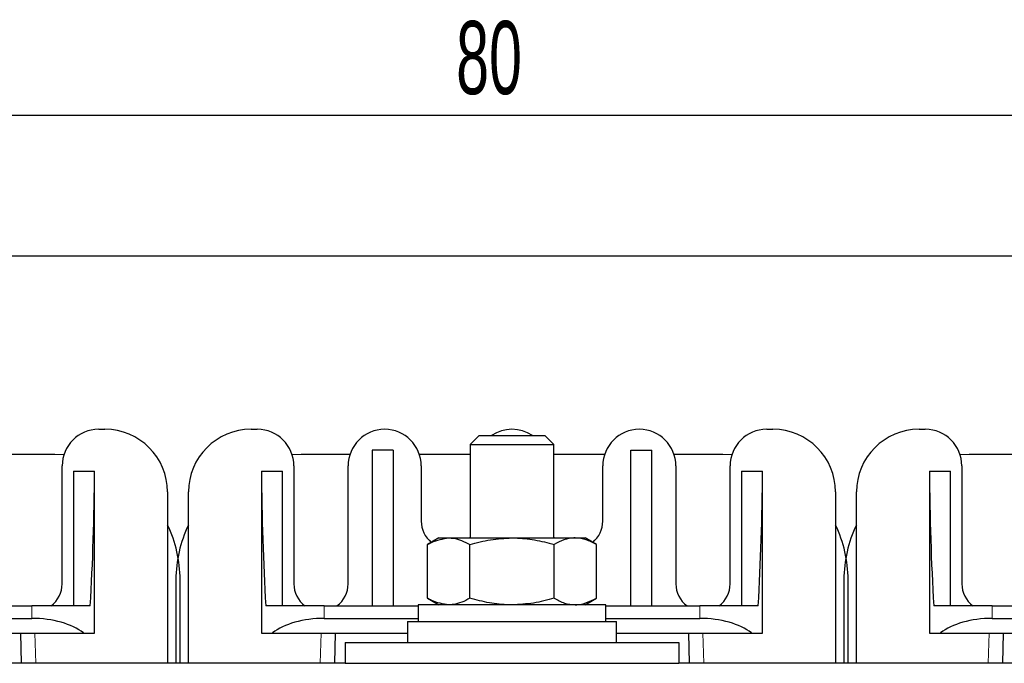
# Model space of a CAD drawing. Header units: millimetres. Extents: x 5 to 418, y 2 to 292.
# Tile 5 of 30: x 66 to 113, y 85 to 116. Entities that reach past the tile are written whole.
import ezdxf

# ---------------------------------------------------------------- set-up
doc = ezdxf.new("R2010")
doc.units = ezdxf.units.MM
doc.layers.add('SLD-0', color=7, linetype='Continuous')
doc.styles.add('SLDTEXTSTYLE0', font='TXT', dxfattribs={"width": 0.605})
doc.dimstyles.new('SLDDIMSTYLE0', dxfattribs={"dimtxt": 3.5, "dimasz": 3.302, "dimexe": 0, "dimexo": 0.0625, "dimgap": 0.875, "dimtad": 1, "dimrnd": 1e-09, "dimzin": 12, "dimdsep": 46, "dimtxsty": 'SLDTEXTSTYLE0', "dimsah": 1, "dimcen": 0.09, "dimadec": 0, "dimazin": 3, "dimtfac": 1, "dimtofl": 0, "dimtmove": 0, "dimatfit": 3, "dimfxl": 1, "dimfrac": 2, "dimtolj": 1, "dimtzin": 12, "dimarcsym": 0})

# ---------------------------------------------------------------- blocks, each defined once
blk = doc.blocks.new('_D_3')
at = {"layer": 'SLD-0'}
for p, q in [((49.638, 102.36), (49.638, 112.693)), ((129.638, 102.36), (129.638, 112.693)), ((49.638, 111.693), (129.638, 111.693))]:
    blk.add_line(p, q, dxfattribs=at)
for points in [[(49.638, 111.693), (52.94, 111.185), (52.94, 112.201)], [(129.638, 111.693), (126.336, 112.201), (126.336, 111.185)]]:
    blk.add_solid(points, dxfattribs=at)
at = {"layer": 'SLD-0', "insert": (86.964, 116.205), "char_height": 3.5, "attachment_point": 1, "style": 'SLDTEXTSTYLE0'}
blk.add_mtext('80', dxfattribs=at)

msp = doc.modelspace()

# ---------------------------------------------------------------- linework, layer by layer
at = {"color": 7, "linetype": 'Continuous', "lineweight": 25}
for p, q in [((39.638, 104.96), (139.638, 104.96)), ((69.838, 96.66), (70.138, 96.66)), ((77.138, 96.66), (77.438, 96.66)), ((88.068, 96.36), (87.638, 95.931)), ((88.068, 96.36), (91.209, 96.36)), ((91.638, 95.931), (91.209, 96.36)), ((101.838, 96.66), (102.138, 96.66)), ((109.138, 96.66), (109.438, 96.66)), ((87.638, 95.931), (87.638, 91.46)), ((87.638, 95.931), (91.638, 95.931)), ((91.638, 91.46), (91.638, 95.931)), ((67.738, 95.46), (65.399, 95.46)), ((68.172, 95.445), (67.738, 95.46)), ((79.538, 95.46), (79.104, 95.445)), ((81.877, 95.46), (79.538, 95.46)), ((82.938, 95.66), (82.938, 88.21)), ((83.938, 95.66), (82.938, 95.66)), ((83.938, 95.66), (83.938, 88.21)), ((87.638, 95.46), (85.199, 95.46)), ((94.077, 95.46), (91.638, 95.46)), ((95.338, 88.21), (95.338, 95.66)), ((95.338, 95.66), (96.338, 95.66)), ((96.338, 88.21), (96.338, 95.66)), ((99.738, 95.46), (97.399, 95.46)), ((100.172, 95.445), (99.738, 95.46)), ((111.538, 95.46), (111.104, 95.445)), ((113.877, 95.46), (111.538, 95.46)), ((68.088, 89.26), (68.088, 94.91)), ((79.188, 94.91), (79.188, 89.26)), ((81.788, 89.26), (81.788, 94.91)), ((85.288, 94.91), (85.288, 92.26)), ((93.988, 92.26), (93.988, 94.91)), ((97.488, 94.91), (97.488, 89.26)), ((100.088, 89.26), (100.088, 94.91)), ((111.188, 94.91), (111.188, 89.26)), ((68.638, 94.66), (69.638, 94.66)), ((68.638, 94.66), (68.638, 88.21)), ((69.638, 86.91), (69.638, 94.66)), ((77.638, 94.66), (77.638, 86.91)), ((77.638, 94.66), (78.638, 94.66)), ((78.638, 88.21), (78.638, 94.66)), ((100.638, 94.66), (101.638, 94.66)), ((100.638, 94.66), (100.638, 88.21)), ((101.638, 86.91), (101.638, 94.66)), ((109.638, 94.66), (109.638, 86.91)), ((109.638, 94.66), (110.638, 94.66)), ((110.638, 88.21), (110.638, 94.66)), ((73.138, 93.66), (73.138, 85.46)), ((74.138, 85.46), (74.138, 93.66)), ((105.138, 93.66), (105.138, 85.46)), ((106.138, 85.46), (106.138, 93.66)), ((86.138, 91.46), (85.597, 91.148)), ((85.597, 88.573), (85.597, 91.148)), ((86.138, 91.46), (86.607, 91.46)), ((86.607, 91.46), (89.638, 91.46)), ((87.613, 91.46), (87.638, 91.494)), ((87.617, 88.573), (87.617, 91.148)), ((89.638, 91.46), (92.669, 91.46)), ((91.638, 91.494), (91.663, 91.46)), ((91.659, 88.573), (91.659, 91.148)), ((92.669, 91.46), (93.138, 91.46)), ((93.679, 91.148), (93.138, 91.46)), ((93.679, 88.573), (93.679, 91.148)), ((73.538, 89.46), (73.538, 85.46)), ((73.738, 85.46), (73.738, 89.46)), ((105.538, 89.46), (105.538, 85.46)), ((105.738, 85.46), (105.738, 89.46)), ((61.679, 88.21), (66.64, 88.21)), ((69.434, 88.21), (66.64, 88.21)), ((80.636, 88.21), (77.842, 88.21)), ((80.636, 88.21), (85.138, 88.21)), ((85.138, 88.26), (85.138, 87.46)), ((94.138, 88.26), (85.138, 88.26)), ((85.597, 88.573), (86.138, 88.26)), ((93.138, 88.26), (93.679, 88.573)), ((94.138, 87.46), (94.138, 88.26)), ((94.138, 88.21), (98.64, 88.21)), ((101.434, 88.21), (98.64, 88.21)), ((112.636, 88.21), (109.842, 88.21)), ((112.636, 88.21), (117.138, 88.21)), ((61.679, 87.61), (66.64, 87.61)), ((80.636, 87.61), (85.138, 87.61)), ((84.638, 87.46), (84.638, 86.46)), ((84.638, 87.46), (94.638, 87.46)), ((94.138, 87.61), (98.64, 87.61)), ((94.638, 86.46), (94.638, 87.46)), ((112.636, 87.61), (117.138, 87.61)), ((62.138, 86.91), (69.112, 86.91)), ((66.087, 86.91), (66.121, 85.46)), ((69.112, 86.91), (69.638, 86.91)), ((77.638, 86.91), (78.164, 86.91)), ((78.164, 86.91), (84.638, 86.91)), ((81.155, 85.46), (81.189, 86.91)), ((94.638, 86.91), (101.112, 86.91)), ((98.087, 86.91), (98.121, 85.46)), ((101.112, 86.91), (101.638, 86.91)), ((109.638, 86.91), (110.164, 86.91)), ((110.164, 86.91), (116.638, 86.91)), ((113.155, 85.46), (113.189, 86.91)), ((81.638, 86.46), (81.638, 85.46)), ((81.638, 86.46), (97.638, 86.46)), ((97.638, 86.46), (97.638, 85.46)), ((81.638, 85.46), (65.638, 85.46)), ((81.638, 85.46), (97.638, 85.46)), ((113.638, 85.46), (97.638, 85.46))]:
    msp.add_line(p, q, dxfattribs=at)
at = {"color": 7, "linetype": 'Continuous', "lineweight": 18}
for p, q in [((66.64, 87.61), (66.64, 88.21)), ((80.636, 88.21), (80.636, 87.61)), ((98.64, 87.61), (98.64, 88.21)), ((112.636, 88.21), (112.636, 87.61)), ((66.822, 85.46), (66.787, 86.91)), ((80.489, 86.91), (80.454, 85.46)), ((98.822, 85.46), (98.787, 86.91)), ((112.489, 86.91), (112.454, 85.46))]:
    msp.add_line(p, q, dxfattribs=at)
at = {"color": 7, "linetype": 'Continuous', "lineweight": 25}
for centre, radius, start, end in [((69.838, 94.91), 1.75, 90, 180), ((70.138, 93.66), 3, 0, 90), ((77.138, 93.66), 3, 90, 180), ((77.438, 94.91), 1.75, 0, 90), ((83.538, 94.91), 1.75, 0, 180), ((89.638, 94.91), 1.75, 55.9523, 124.0477), ((95.738, 94.91), 1.75, 0, 180), ((101.838, 94.91), 1.75, 90, 180), ((102.138, 93.66), 3, 0, 90), ((109.138, 93.66), 3, 90, 180), ((109.438, 94.91), 1.75, 0, 90), ((67.738, 89.46), 6, 0, 25.8419), ((79.538, 89.46), 6, 154.1581, 180), ((86.588, 92.26), 1.3, 180, 231.0917), ((92.688, 92.26), 1.3, 308.9083, 0), ((99.738, 89.46), 6, 0, 25.8419), ((111.538, 89.46), 6, 154.1581, 180), ((66.788, 89.26), 1.3, 306.1289, 0), ((80.488, 89.26), 1.3, 180, 233.8711), ((80.488, 89.26), 1.3, 306.1289, 0), ((98.788, 89.26), 1.3, 180, 233.8711), ((98.788, 89.26), 1.3, 306.1289, 0), ((112.488, 89.26), 1.3, 180, 233.8711)]:
    msp.add_arc(centre, radius, start, end, dxfattribs=at)
for centre, major_axis, ratio, start_param, end_param in [((66.64, 95.31), (0, 19.5), 0.153846, 4.33972, 4.679049), ((80.636, 95.31), (0, 19.5), 0.153846, 1.604136, 1.943465), ((98.64, 95.31), (0, 19.5), 0.153846, 4.33972, 4.679049), ((112.636, 95.31), (0, 19.5), 0.153846, 1.604136, 1.943465), ((66.64, 85.995), (3, 0), 0.538462, 0.602455, 1.570796), ((80.636, 85.995), (3, 0), 0.538462, 1.570796, 2.539138), ((98.64, 85.995), (3, 0), 0.538462, 0.602455, 1.570796), ((112.636, 85.995), (3, 0), 0.538462, 1.570796, 2.539138)]:
    msp.add_ellipse(centre, major_axis=major_axis, ratio=ratio, start_param=start_param, end_param=end_param, dxfattribs=at)
for points, knots in [([(85.597, 91.148), (85.658, 91.182), (85.987, 91.367), (86.329, 91.419), (86.607, 91.46)], [0, 0, 0, 0, 0.187363, 1, 1, 1, 1]), ([(86.607, 91.46), (86.68, 91.457), (86.886, 91.448), (87.226, 91.354), (87.486, 91.217), (87.617, 91.148)], [0, 0, 0, 0, 0.213103, 0.604185, 1, 1, 1, 1]), ([(87.617, 91.148), (87.945, 91.235), (88.608, 91.411), (89.293, 91.444), (89.638, 91.46)], [0, 0, 0, 0, 0.495458, 1, 1, 1, 1]), ([(89.638, 91.46), (89.686, 91.46), (90.049, 91.457), (90.732, 91.389), (91.348, 91.229), (91.659, 91.148)], [0, 0, 0, 0, 0.070036, 0.530757, 1, 1, 1, 1]), ([(92.669, 91.46), (92.645, 91.46), (92.464, 91.457), (92.122, 91.389), (91.814, 91.229), (91.659, 91.148)], [0, 0, 0, 0, 0.070036, 0.530757, 1, 1, 1, 1]), ([(93.679, 91.148), (93.515, 91.235), (93.184, 91.411), (92.842, 91.444), (92.669, 91.46)], [0, 0, 0, 0, 0.495458, 1, 1, 1, 1]), ([(86.607, 88.26), (86.329, 88.302), (85.987, 88.353), (85.658, 88.538), (85.597, 88.573)], [0, 0, 0, 0, 0.812637, 1, 1, 1, 1]), ([(87.617, 88.573), (87.488, 88.505), (87.228, 88.367), (86.888, 88.273), (86.68, 88.264), (86.607, 88.26)], [0, 0, 0, 0, 0.391464, 0.786896, 1, 1, 1, 1]), ([(89.638, 88.26), (89.59, 88.261), (89.227, 88.263), (88.544, 88.332), (87.928, 88.492), (87.617, 88.573)], [0, 0, 0, 0, 0.070036, 0.530757, 1, 1, 1, 1]), ([(91.659, 88.573), (91.331, 88.485), (90.668, 88.309), (89.983, 88.277), (89.638, 88.26)], [0, 0, 0, 0, 0.495458, 1, 1, 1, 1]), ([(91.659, 88.573), (91.823, 88.485), (92.154, 88.309), (92.496, 88.277), (92.669, 88.26)], [0, 0, 0, 0, 0.495458, 1, 1, 1, 1]), ([(92.669, 88.26), (92.693, 88.261), (93.034, 88.265), (93.369, 88.425), (93.679, 88.573)], [0, 0, 0, 0, 0.070174, 1, 1, 1, 1])]:
    msp.add_open_spline(points, degree=3, knots=knots, dxfattribs=at)

# ---------------------------------------------------------------- dimensions: what is measured, and where the dimension line sits
at = {"layer": 'SLD-0'}
dim = msp.add_linear_dim(base=(129.638, 111.693), p1=(49.638, 102.36), p2=(129.638, 102.36), dimstyle='SLDDIMSTYLE0', dxfattribs=at)
dim.commit()
dim.dimension.update_dxf_attribs({"geometry": '_D_3', "text_midpoint": (89.638, 111.693), "dimtype": 160})

doc.saveas('drawing.dxf')
